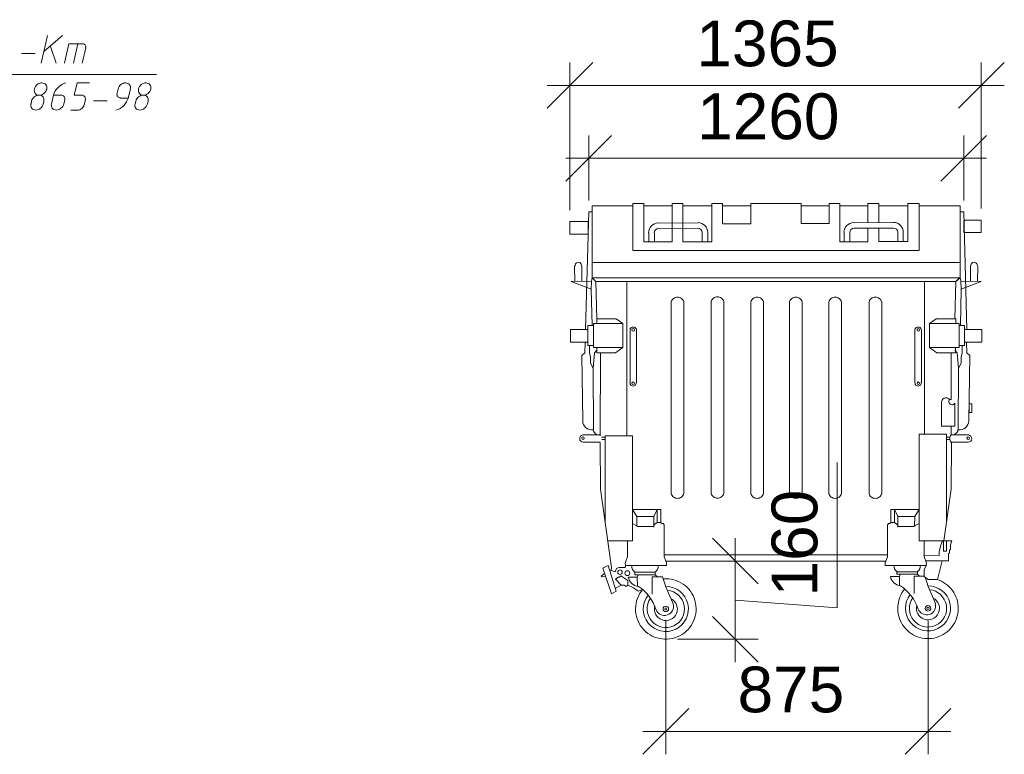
# Model space of a CAD drawing. Header units: millimetres. Extents: x 1527433 to 14789979, y -245576 to 11310.
# Tile 124 of 135: x 2005076 to 2015849, y -50206 to -42167. Entities that reach past the tile are written whole.
import ezdxf

# ---------------------------------------------------------------- set-up
doc = ezdxf.new("R2010")
doc.units = ezdxf.units.MM
doc.styles.get("Standard").update_dxf_attribs({"font": 'isocpeur.ttf', "height": 250})

msp = doc.modelspace()

# ---------------------------------------------------------------- linework, layer by layer
at = {"color": 7, "lineweight": 0}
for points in [[(2005310.15, -42641.129), (2005380, -42340.562)], [(2005337.667, -42520.479), (2005545.1, -42340.562)], [(2005765.233, -42431.579), (2005614.95, -42431.579), (2005566.267, -42641.129)], [(2005712.317, -42431.579), (2005663.633, -42641.129)], [(2005797.749, -42474.773), (2005798.945, -42465.877), (2005798.322, -42457.6), (2005796.014, -42450.118), (2005792.16, -42443.607), (2005786.893, -42438.244), (2005780.349, -42434.206), (2005772.666, -42431.67), (2005763.978, -42430.813)], [(2005094.25, -42535.295), (2005244.533, -42535.295)], [(2005411.75, -42461.212), (2005475.25, -42641.129)], [(2005761, -42641.129), (2005799.1, -42476.029)], [(2011346.883, -42636.895), (2010847.35, -43136.429)], [(2011097.117, -44249.795), (2011097.117, -42636.895)], [(2015347.383, -43136.429), (2015849.033, -42636.895)], [(2015597.15, -44234.979), (2015597.15, -42636.895)], [(2006571.683, -42766.012), (2003561.783, -42766.012), (2002848.467, -43746.029)], [(2005372.146, -42926.174), (2005373.836, -42912.606), (2005372.763, -42899.955), (2005369.136, -42888.493), (2005363.165, -42878.491), (2005355.059, -42870.222), (2005345.028, -42863.958), (2005333.282, -42859.971), (2005320.029, -42858.533), (2005306.16, -42859.829), (2005292.646, -42863.683), (2005279.817, -42869.826), (2005268.006, -42877.99), (2005257.545, -42887.906), (2005248.764, -42899.303), (2005241.995, -42911.913), (2005237.571, -42925.466)], [(2005582.268, -42856.972), (2005558.339, -42865.122), (2005535.65, -42876.489), (2005514.553, -42890.726), (2005495.4, -42907.484), (2005478.54, -42926.415), (2005464.326, -42947.172), (2005453.109, -42969.406), (2005445.24, -42992.77)], [(2005754.65, -42992.495), (2005672.1, -42992.495), (2005703.85, -42859.145), (2005839.317, -42859.145)], [(2006286.546, -42926.174), (2006288.236, -42912.606), (2006287.163, -42899.955), (2006283.536, -42888.493), (2006277.565, -42878.491), (2006269.459, -42870.222), (2006259.428, -42863.958), (2006247.682, -42859.971), (2006234.429, -42858.533), (2006220.56, -42859.829), (2006207.046, -42863.683), (2006194.217, -42869.826), (2006182.406, -42877.99), (2006171.945, -42887.906), (2006163.164, -42899.303), (2006156.395, -42911.913), (2006151.971, -42925.466)], [(2006510.912, -42926.174), (2006512.603, -42912.606), (2006511.53, -42899.955), (2006507.903, -42888.493), (2006501.932, -42878.491), (2006493.826, -42870.222), (2006483.795, -42863.958), (2006472.048, -42859.971), (2006458.796, -42858.533), (2006444.927, -42859.829), (2006431.412, -42863.683), (2006418.584, -42869.826), (2006406.773, -42877.99), (2006396.311, -42887.906), (2006387.531, -42899.303), (2006380.762, -42911.913), (2006376.338, -42925.466)], [(2005237.571, -42925.466), (2005235.881, -42939.034), (2005236.954, -42951.685), (2005240.58, -42963.148), (2005246.551, -42973.149), (2005254.657, -42981.418), (2005264.688, -42987.682), (2005276.435, -42991.669), (2005289.687, -42993.108), (2005303.556, -42991.812), (2005317.071, -42987.958), (2005329.899, -42981.814), (2005341.71, -42973.65), (2005352.172, -42963.735), (2005360.953, -42952.338), (2005367.721, -42939.728), (2005372.146, -42926.174)], [(2006141.29, -42969.498), (2006140.069, -42980.108), (2006141.001, -42990.02), (2006143.919, -42999.021), (2006148.657, -43006.895), (2006155.05, -43013.429), (2006162.933, -43018.407), (2006172.139, -43021.615), (2006182.502, -43022.839)], [(2006152.583, -42926.879), (2006142, -42971.329)], [(2006264.767, -43024.245), (2006288.05, -42926.879)], [(2006376.338, -42925.466), (2006374.647, -42939.034), (2006375.72, -42951.685), (2006379.347, -42963.148), (2006385.318, -42973.149), (2006393.424, -42981.418), (2006403.455, -42987.682), (2006415.202, -42991.669), (2006428.454, -42993.108), (2006442.323, -42991.812), (2006455.838, -42987.958), (2006468.666, -42981.814), (2006480.477, -42973.65), (2006490.939, -42963.735), (2006499.719, -42952.338), (2006506.488, -42939.728), (2006510.912, -42926.174)], [(2010847.35, -42886.662), (2015849.033, -42886.662)], [(2005199.471, -43088.45), (2005197.781, -43102.017), (2005198.854, -43114.669), (2005202.48, -43126.131), (2005208.452, -43136.133), (2005216.557, -43144.401), (2005226.588, -43150.665), (2005238.335, -43154.653), (2005251.587, -43156.091), (2005265.456, -43154.795), (2005278.971, -43150.941), (2005291.799, -43144.797), (2005303.61, -43136.633), (2005314.072, -43126.718), (2005322.853, -43115.321), (2005329.621, -43102.711), (2005334.046, -43089.158)], [(2005206.433, -43060.229), (2005200.083, -43089.862)], [(2005340.396, -43059.524), (2005342.086, -43045.956), (2005341.013, -43033.305), (2005337.386, -43021.843), (2005331.415, -43011.841), (2005323.309, -43003.572), (2005313.278, -42997.308), (2005301.532, -42993.321), (2005288.279, -42991.883), (2005274.41, -42993.179), (2005260.896, -42997.033), (2005248.067, -43003.176), (2005236.256, -43011.34), (2005225.795, -43021.256), (2005217.014, -43032.653), (2005210.245, -43045.263), (2005205.821, -43058.816)], [(2005335.55, -43089.862), (2005341.9, -43060.229)], [(2005423.838, -43088.45), (2005422.147, -43102.017), (2005423.22, -43114.669), (2005426.847, -43126.131), (2005432.818, -43136.133), (2005440.924, -43144.401), (2005450.955, -43150.665), (2005462.702, -43154.653), (2005475.954, -43156.091), (2005489.823, -43154.795), (2005503.338, -43150.941), (2005516.166, -43144.797), (2005527.977, -43136.633), (2005538.439, -43126.718), (2005547.219, -43115.321), (2005553.988, -43102.711), (2005558.412, -43089.158)], [(2005447.733, -42992.495), (2005424.45, -43089.862)], [(2005530.283, -42992.495), (2005447.733, -42992.495)], [(2005569.093, -43045.126), (2005570.314, -43034.516), (2005569.383, -43024.604), (2005566.465, -43015.603), (2005561.726, -43007.729), (2005555.333, -43001.195), (2005547.451, -42996.217), (2005538.245, -42993.009), (2005527.881, -42991.785)], [(2005559.917, -43089.862), (2005570.5, -43045.412)], [(2005793.46, -43045.126), (2005794.681, -43034.516), (2005793.749, -43024.604), (2005790.831, -43015.603), (2005786.093, -43007.729), (2005779.7, -43001.195), (2005771.817, -42996.217), (2005762.611, -42993.009), (2005752.248, -42991.785)], [(2005782.167, -43098.329), (2005794.867, -43045.412)], [(2005883.767, -43053.879), (2006034.05, -43053.879)], [(2006128.115, -43157.652), (2006152.044, -43149.502), (2006174.733, -43138.135), (2006195.83, -43123.898), (2006214.984, -43107.14), (2006231.843, -43088.208), (2006246.057, -43067.452), (2006257.274, -43045.217), (2006265.143, -43021.854)], [(2006182.217, -43024.245), (2006264.767, -43024.245)], [(2006338.238, -43088.45), (2006336.547, -43102.017), (2006337.62, -43114.669), (2006341.247, -43126.131), (2006347.218, -43136.133), (2006355.324, -43144.401), (2006365.355, -43150.665), (2006377.102, -43154.653), (2006390.354, -43156.091), (2006404.223, -43154.795), (2006417.738, -43150.941), (2006430.566, -43144.797), (2006442.377, -43136.633), (2006452.839, -43126.718), (2006461.619, -43115.321), (2006468.388, -43102.711), (2006472.812, -43089.158)], [(2006347.317, -43060.229), (2006338.85, -43089.862)], [(2006481.279, -43059.524), (2006482.97, -43045.956), (2006481.897, -43033.305), (2006478.27, -43021.843), (2006472.298, -43011.841), (2006464.193, -43003.572), (2006454.162, -42997.308), (2006442.415, -42993.321), (2006429.163, -42991.883), (2006415.294, -42993.179), (2006401.779, -42997.033), (2006388.951, -43003.176), (2006377.14, -43011.34), (2006366.678, -43021.256), (2006357.897, -43032.653), (2006351.129, -43045.263), (2006346.704, -43058.816)], [(2006474.317, -43089.862), (2006480.667, -43060.229)], [(2005634, -43157.595), (2005710.2, -43157.595)], [(2005708.578, -43157.198), (2005720.925, -43156.094), (2005732.947, -43152.708), (2005744.35, -43147.278), (2005754.838, -43140.044), (2005764.119, -43131.244), (2005771.897, -43121.116), (2005777.879, -43109.9), (2005781.77, -43097.834)], [(2011552.2, -43432.762), (2011052.667, -43932.295)], [(2011302.433, -44143.962), (2011302.433, -43432.762)], [(2015154.767, -43932.295), (2015654.3, -43432.762)], [(2015404.533, -44143.962), (2015404.533, -43432.762)], [(2011052.667, -43682.529), (2015654.3, -43682.529)], [(2011340.533, -44268.845), (2011302.433, -44268.845), (2011266.45, -45555.779)], [(2014917.7, -44203.229), (2015366.433, -44203.229), (2015366.433, -44823.412), (2011340.533, -44823.412), (2011340.533, -44203.229), (2011782.917, -44203.229)], [(2011782.917, -44203.229), (2011782.917, -44694.295), (2014917.7, -44694.295), (2014917.7, -44177.829), (2014792.817, -44177.829), (2014792.817, -44592.695), (2014477.433, -44592.695), (2014477.433, -44448.762)], [(2014356.783, -44448.762), (2014356.783, -44596.929), (2014047.75, -44596.929), (2014047.75, -44179.945), (2013931.333, -44179.945), (2013931.333, -44397.962), (2013626.533, -44397.962), (2013626.533, -44177.829), (2013076.2, -44177.829), (2013076.2, -44402.195), (2012765.05, -44402.195), (2012765.05, -44177.829), (2012648.633, -44177.829), (2012648.633, -44596.929), (2012333.25, -44596.929), (2012333.25, -44177.829), (2012214.717, -44177.829), (2012214.717, -44599.045), (2011903.567, -44599.045), (2011903.567, -44177.829), (2011782.917, -44177.829), (2011782.917, -44203.229)], [(2011903.567, -44203.229), (2012214.717, -44203.229)], [(2012333.25, -44203.229), (2012648.633, -44203.229)], [(2012765.05, -44203.229), (2013076.2, -44203.229)], [(2013626.533, -44203.229), (2013931.333, -44203.229)], [(2014047.75, -44203.229), (2014356.783, -44203.229)], [(2014477.433, -44387.379), (2014477.433, -44177.829), (2014356.783, -44177.829), (2014356.783, -44389.495)], [(2014477.433, -44203.229), (2014792.817, -44203.229)], [(2015366.433, -44268.845), (2015404.533, -44268.845), (2015440.517, -45555.779)], [(2012062.649, -44391.649), (2012041.405, -44394.288), (2012021.64, -44400.795), (2012003.754, -44410.769), (2011988.146, -44423.806), (2011975.217, -44439.503), (2011965.366, -44457.459), (2011958.995, -44477.269), (2011956.503, -44498.53)], [(2012064.25, -44453.011), (2012046.333, -44457.007), (2012031.7, -44467.061), (2012021.748, -44481.763), (2012017.875, -44499.707)], [(2012500.467, -44389.495), (2012064.433, -44393.729)], [(2012498.35, -44448.762), (2012066.55, -44452.995)], [(2012542.791, -44495.474), (2012538.919, -44477.53), (2012528.967, -44462.827), (2012514.333, -44452.774), (2012496.417, -44448.778)], [(2012604.164, -44494.297), (2012601.671, -44473.035), (2012595.3, -44453.225), (2012585.45, -44435.27), (2012572.521, -44419.573), (2012556.913, -44406.536), (2012539.026, -44396.562), (2012519.261, -44390.054), (2012498.017, -44387.416)], [(2014200.483, -44387.416), (2014179.239, -44390.054), (2014159.474, -44396.562), (2014141.587, -44406.536), (2014125.979, -44419.573), (2014113.05, -44435.27), (2014103.2, -44453.225), (2014096.829, -44473.035), (2014094.336, -44494.297)], [(2014204.2, -44448.778), (2014186.283, -44452.774), (2014171.65, -44462.827), (2014161.698, -44477.53), (2014157.825, -44495.474)], [(2014202.267, -44389.495), (2014638.3, -44387.379)], [(2014204.383, -44448.762), (2014636.183, -44446.645)], [(2014682.742, -44493.357), (2014678.869, -44475.413), (2014668.917, -44460.711), (2014654.284, -44450.658), (2014636.367, -44446.662)], [(2014744.113, -44492.18), (2014741.621, -44470.919), (2014735.25, -44451.109), (2014725.4, -44433.154), (2014712.471, -44417.456), (2014696.863, -44404.419), (2014678.977, -44394.445), (2014659.211, -44387.938), (2014637.967, -44385.299)], [(2012019.983, -44499.562), (2012019.983, -44599.045), (2011958.6, -44599.045), (2011958.6, -44499.562)], [(2012544.917, -44495.329), (2012544.917, -44596.929), (2012606.3, -44596.929), (2012606.3, -44495.329)], [(2014157.817, -44495.329), (2014157.817, -44596.929), (2014096.433, -44596.929), (2014096.433, -44495.329)], [(2014682.75, -44493.212), (2014682.75, -44592.695), (2014744.133, -44592.695), (2014744.133, -44493.212)], [(2011226.233, -45028.729), (2011226.233, -44863.629), (2011219.883, -44842.462), (2011205.067, -44825.529), (2011188.133, -44821.295), (2011169.083, -44827.645), (2011158.5, -44838.229), (2011152.15, -44855.162), (2011147.917, -44863.629), (2011150.033, -45030.845)], [(2015480.733, -45028.729), (2015480.733, -44863.629), (2015487.083, -44842.462), (2015501.9, -44825.529), (2015518.833, -44821.295), (2015537.883, -44827.645), (2015548.467, -44838.229), (2015554.817, -44855.162), (2015559.05, -44863.629), (2015556.933, -45030.845)], [(2011332.067, -45028.729), (2011109.817, -45030.845), (2011329.95, -45115.512)], [(2011340.533, -44990.629), (2011332.067, -45028.729), (2011329.95, -45115.512), (2011338.417, -45513.445)], [(2011340.533, -44990.629), (2011380.75, -45032.962), (2011389.217, -45441.479)], [(2011380.75, -45032.962), (2015317.75, -45032.962), (2015366.433, -44990.629)], [(2015357.967, -44990.629), (2015317.75, -45032.962), (2015307.167, -45441.479)], [(2015366.433, -44990.629), (2015374.9, -45028.729), (2015377.017, -45115.512), (2015368.55, -45513.445)], [(2015374.9, -45028.729), (2015597.15, -45030.845), (2015377.017, -45115.512)], [(2011717.3, -45032.962), (2011717.3, -46722.062)], [(2014974.85, -45032.962), (2014974.85, -46703.012)], [(2012341.427, -45254.888), (2012337.42, -45243.723), (2012331.74, -45233.585), (2012324.574, -45224.617), (2012316.106, -45216.96), (2012306.523, -45210.757), (2012296.008, -45206.151), (2012284.747, -45203.283), (2012272.925, -45202.295), (2012261.103, -45203.283), (2012249.842, -45206.151), (2012239.327, -45210.757), (2012229.743, -45216.96), (2012221.276, -45224.617), (2012214.11, -45233.585), (2012208.43, -45243.723), (2012204.423, -45254.888)], [(2012779.577, -45250.655), (2012775.569, -45239.49), (2012769.89, -45229.352), (2012762.724, -45220.383), (2012754.257, -45212.727), (2012744.673, -45206.524), (2012734.158, -45201.918), (2012722.897, -45199.05), (2012711.075, -45198.062), (2012699.253, -45199.05), (2012687.992, -45201.918), (2012677.477, -45206.524), (2012667.893, -45212.727), (2012659.426, -45220.383), (2012652.26, -45229.352), (2012646.58, -45239.49), (2012642.573, -45250.655)], [(2013213.494, -45254.888), (2013209.486, -45243.723), (2013203.807, -45233.585), (2013196.641, -45224.617), (2013188.173, -45216.96), (2013178.589, -45210.757), (2013168.074, -45206.151), (2013156.813, -45203.283), (2013144.992, -45202.295), (2013133.17, -45203.283), (2013121.909, -45206.151), (2013111.394, -45210.757), (2013101.81, -45216.96), (2013093.343, -45224.617), (2013086.177, -45233.585), (2013080.497, -45243.723), (2013076.49, -45254.888)], [(2013636.827, -45254.888), (2013632.819, -45243.723), (2013627.14, -45233.585), (2013619.974, -45224.617), (2013611.507, -45216.96), (2013601.923, -45210.757), (2013591.408, -45206.151), (2013580.147, -45203.283), (2013568.325, -45202.295), (2013556.503, -45203.283), (2013545.242, -45206.151), (2013534.727, -45210.757), (2013525.143, -45216.96), (2013516.676, -45224.617), (2013509.51, -45233.585), (2013503.83, -45243.723), (2013499.823, -45254.888)], [(2014066.51, -45254.888), (2014062.503, -45243.723), (2014056.823, -45233.585), (2014049.657, -45224.617), (2014041.19, -45216.96), (2014031.606, -45210.757), (2014021.091, -45206.151), (2014009.83, -45203.283), (2013998.008, -45202.295), (2013986.187, -45203.283), (2013974.926, -45206.151), (2013964.411, -45210.757), (2013954.827, -45216.96), (2013946.359, -45224.617), (2013939.193, -45233.585), (2013933.514, -45243.723), (2013929.506, -45254.888)], [(2014506.777, -45254.888), (2014502.77, -45243.723), (2014497.09, -45233.585), (2014489.924, -45224.617), (2014481.457, -45216.96), (2014471.873, -45210.757), (2014461.358, -45206.151), (2014450.097, -45203.283), (2014438.275, -45202.295), (2014426.453, -45203.283), (2014415.192, -45206.151), (2014404.677, -45210.757), (2014395.093, -45216.96), (2014386.626, -45224.617), (2014379.46, -45233.585), (2014373.78, -45243.723), (2014369.773, -45254.888)], [(2012204.133, -47354.945), (2012204.133, -45255.212)], [(2012343.833, -45255.212), (2012343.833, -47354.945)], [(2012642.283, -47350.712), (2012642.283, -45253.095)], [(2012781.983, -45253.095), (2012781.983, -47350.712)], [(2013076.2, -47354.945), (2013076.2, -45255.212)], [(2013215.9, -45255.212), (2013215.9, -47354.945)], [(2013499.533, -47354.945), (2013499.533, -45255.212)], [(2013637.117, -45255.212), (2013637.117, -47354.945)], [(2013929.217, -47354.945), (2013929.217, -45255.212)], [(2014068.917, -45255.212), (2014068.917, -47354.945)], [(2014369.483, -47354.945), (2014369.483, -45255.212)], [(2014509.183, -45255.212), (2014509.183, -47354.945)], [(2011389.217, -45490.162), (2011389.217, -45441.479), (2011603, -45441.479), (2011674.967, -45490.162), (2011674.967, -45754.745), (2011594.533, -45811.895), (2011391.333, -45811.895), (2011391.333, -45754.745)], [(2015317.75, -45490.162), (2015317.75, -45441.479), (2015103.967, -45441.479), (2015032, -45490.162), (2015032, -45754.745), (2015112.433, -45811.895), (2015315.633, -45811.895), (2015315.633, -45754.745)], [(2011823.087, -45554.948), (2011817.615, -45544.893), (2011809.54, -45537.138), (2011799.519, -45532.146), (2011788.208, -45530.379), (2011776.898, -45532.146), (2011766.877, -45537.138), (2011758.802, -45544.893), (2011753.33, -45554.948)], [(2011755.4, -45555.779), (2011755.4, -46139.979)], [(2011825.25, -46139.979), (2011825.25, -45555.779)], [(2014871.133, -46139.979), (2014871.133, -45555.779)], [(2014940.937, -45554.948), (2014935.465, -45544.893), (2014927.39, -45537.138), (2014917.369, -45532.146), (2014906.058, -45530.379), (2014894.748, -45532.146), (2014884.727, -45537.138), (2014876.652, -45544.893), (2014871.18, -45554.948)], [(2014943.1, -45555.779), (2014943.1, -46139.979)], [(2011262.217, -45695.479), (2011260.1, -45811.895), (2011228.35, -45843.645), (2011236.817, -46554.845)], [(2011308.783, -45731.462), (2011308.783, -45811.895), (2011321.483, -45858.462), (2011321.483, -45926.195), (2011351.117, -45981.229), (2011353.233, -46656.445)], [(2011391.333, -45782.262), (2011365.933, -45814.012), (2011351.117, -45981.229)], [(2015307.167, -45782.262), (2015332.567, -45814.012), (2015347.383, -45981.229)], [(2015389.717, -45731.462), (2015389.717, -45811.895), (2015377.017, -45858.462), (2015377.017, -45926.195), (2015347.383, -45981.229), (2015345.267, -46656.445)], [(2015436.283, -45695.479), (2015438.4, -45811.895), (2015470.15, -45843.645), (2015461.683, -46554.845)], [(2011431.55, -45811.895), (2011427.317, -46719.945)], [(2015266.95, -45811.895), (2015269.067, -46324.129)], [(2011753.348, -46138.919), (2011754.076, -46148.442), (2011757.281, -46157.262), (2011762.716, -46164.911), (2011770.138, -46170.923), (2011778.91, -46174.702), (2011788.208, -46175.962), (2011797.507, -46174.702), (2011806.279, -46170.923), (2011813.701, -46164.911), (2011819.136, -46157.262), (2011822.34, -46148.442), (2011823.069, -46138.919)], [(2014871.198, -46138.919), (2014871.926, -46148.442), (2014875.131, -46157.262), (2014880.566, -46164.911), (2014887.988, -46170.923), (2014896.759, -46174.702), (2014906.058, -46175.962), (2014915.357, -46174.702), (2014924.129, -46170.923), (2014931.551, -46164.911), (2014936.986, -46157.262), (2014940.19, -46148.442), (2014940.919, -46138.919)], [(2015250.962, -46321.636), (2015237.934, -46311.476), (2015222.752, -46306.009), (2015206.625, -46305.465), (2015190.76, -46310.077), (2015177.148, -46319.439), (2015167.36, -46332.268), (2015161.982, -46347.483), (2015161.6, -46364)], [(2015309.283, -46364.345), (2015309.283, -46616.229), (2015163.233, -46616.229), (2015163.233, -46351.645)], [(2015250.505, -46323.001), (2015245.019, -46331.176), (2015242.065, -46340.376), (2015241.743, -46350.032), (2015244.151, -46359.578), (2015249.125, -46368.075), (2015256.123, -46374.736), (2015264.678, -46379.227), (2015274.321, -46381.212), (2015284.135, -46380.429), (2015293.178, -46377.026), (2015300.943, -46371.276), (2015306.925, -46363.457)], [(2015252.133, -46324.129), (2015269.067, -46324.129)], [(2011236.819, -46555.229), (2011239.045, -46576.958), (2011245.81, -46597.467), (2011256.797, -46616.059), (2011271.691, -46632.038), (2011289.683, -46644.424), (2011309.687, -46652.562), (2011330.967, -46656.243), (2011352.788, -46655.254)], [(2015269.067, -46616.229), (2015269.067, -46711.479)], [(2015343.596, -46655.254), (2015365.417, -46656.243), (2015386.697, -46652.562), (2015406.7, -46644.424), (2015424.692, -46632.038), (2015439.586, -46616.059), (2015450.573, -46597.467), (2015457.338, -46576.958), (2015459.564, -46555.229)], [(2011238.046, -46711.69), (2011223.711, -46716.06), (2011212.397, -46725.13), (2011205.145, -46737.687), (2011202.995, -46752.519), (2011206.559, -46767.076), (2011214.983, -46778.879), (2011227.116, -46786.82), (2011241.804, -46789.794)], [(2011427.317, -46711.479), (2011238.933, -46711.479)], [(2011351.961, -46655.383), (2011355.321, -46668.14), (2011360.937, -46679.662), (2011368.524, -46689.737), (2011377.799, -46698.153), (2011388.478, -46704.695), (2011400.277, -46709.152), (2011412.912, -46711.312), (2011426.099, -46710.96)], [(2011444.25, -46760.162), (2011482.35, -46760.162), (2011482.35, -46736.879), (2011442.133, -46736.879)], [(2011482.35, -47676.679), (2011482.35, -46722.062), (2011780.8, -46722.062), (2011780.8, -47871.412), (2011509.867, -47871.412)], [(2015216.15, -47676.679), (2015216.15, -46703.012), (2014917.7, -46703.012), (2014917.7, -47871.412), (2015188.633, -47869.295)], [(2015254.25, -46760.162), (2015216.15, -46760.162), (2015216.15, -46736.879), (2015256.367, -46736.879)], [(2015268.644, -46711.782), (2015261.556, -46720.167), (2015256.355, -46729.711), (2015253.171, -46740.103), (2015252.135, -46751.033), (2015253.331, -46761.946), (2015256.667, -46772.291), (2015262.008, -46781.758), (2015269.218, -46790.037)], [(2015268.168, -46710.96), (2015281.355, -46711.312), (2015293.99, -46709.152), (2015305.789, -46704.695), (2015316.468, -46698.153), (2015325.743, -46689.737), (2015333.33, -46679.662), (2015338.945, -46668.14), (2015342.306, -46655.383)], [(2015269.067, -46711.479), (2015459.567, -46711.479)], [(2015454.579, -46789.794), (2015469.268, -46786.82), (2015481.4, -46778.879), (2015489.825, -46767.076), (2015493.388, -46752.519), (2015491.239, -46737.687), (2015483.987, -46725.13), (2015472.673, -46716.06), (2015458.337, -46711.69)], [(2011241.05, -46789.795), (2011427.317, -46789.795)], [(2011427.317, -46794.029), (2011429.433, -47304.145), (2011552.2, -48161.395), (2011547.967, -48193.145), (2011590.3, -48210.079), (2011605.117, -48174.095), (2011630.517, -48161.395), (2011670.733, -48161.395), (2011698.25, -48161.395), (2011704.6, -48150.812), (2011704.6, -48138.112), (2012153.333, -48138.112), (2012153.333, -48110.595), (2012125.817, -48044.979), (2012125.817, -47693.612), (2012117.35, -47678.795), (2012102.533, -47678.795), (2012087.717, -47670.329), (2012049.617, -47670.329), (2012024.217, -47689.379), (2012011.517, -47714.779), (2011840.067, -47714.779), (2011821.017, -47702.079), (2011780.8, -47680.912), (2011780.8, -47526.395), (2012089.833, -47526.395), (2012089.833, -47670.329), (2012049.617, -47670.329), (2012049.617, -47526.395), (2012013.633, -47604.712), (2011829.483, -47604.712), (2011780.8, -47526.395)], [(2015271.183, -46789.795), (2015269.067, -47304.145), (2015188.633, -47869.295)], [(2015455.333, -46789.795), (2015269.067, -46789.795)], [(2012904.75, -48519.112), (2014020.233, -48601.662), (2014020.233, -47012.045)], [(2012204.365, -47352.935), (2012208.35, -47364.141), (2012214.017, -47374.318), (2012221.181, -47383.323), (2012229.655, -47391.012), (2012239.252, -47397.243), (2012249.787, -47401.871), (2012261.074, -47404.753), (2012272.925, -47405.745), (2012284.776, -47404.753), (2012296.063, -47401.871), (2012306.598, -47397.243), (2012316.195, -47391.012), (2012324.669, -47383.323), (2012331.833, -47374.318), (2012337.5, -47364.141), (2012341.485, -47352.935)], [(2012642.515, -47350.819), (2012646.5, -47362.024), (2012652.167, -47372.201), (2012659.331, -47381.206), (2012667.805, -47388.896), (2012677.402, -47395.126), (2012687.937, -47399.754), (2012699.224, -47402.636), (2012711.075, -47403.629), (2012722.926, -47402.636), (2012734.213, -47399.754), (2012744.748, -47395.126), (2012754.345, -47388.896), (2012762.819, -47381.206), (2012769.983, -47372.201), (2012775.65, -47362.024), (2012779.635, -47350.819)], [(2013076.432, -47352.935), (2013080.417, -47364.141), (2013086.084, -47374.318), (2013093.247, -47383.323), (2013101.721, -47391.012), (2013111.319, -47397.243), (2013121.854, -47401.871), (2013133.14, -47404.753), (2013144.992, -47405.745), (2013156.843, -47404.753), (2013168.129, -47401.871), (2013178.665, -47397.243), (2013188.262, -47391.012), (2013196.736, -47383.323), (2013203.9, -47374.318), (2013209.567, -47364.141), (2013213.551, -47352.935)], [(2013499.765, -47352.935), (2013503.75, -47364.141), (2013509.417, -47374.318), (2013516.581, -47383.323), (2013525.055, -47391.012), (2013534.652, -47397.243), (2013545.187, -47401.871), (2013556.474, -47404.753), (2013568.325, -47405.745), (2013580.176, -47404.753), (2013591.463, -47401.871), (2013601.998, -47397.243), (2013611.595, -47391.012), (2013620.069, -47383.323), (2013627.233, -47374.318), (2013632.9, -47364.141), (2013636.885, -47352.935)], [(2013929.449, -47352.935), (2013933.433, -47364.141), (2013939.1, -47374.318), (2013946.264, -47383.323), (2013954.738, -47391.012), (2013964.335, -47397.243), (2013974.871, -47401.871), (2013986.157, -47404.753), (2013998.008, -47405.745), (2014009.86, -47404.753), (2014021.146, -47401.871), (2014031.681, -47397.243), (2014041.279, -47391.012), (2014049.753, -47383.323), (2014056.916, -47374.318), (2014062.583, -47364.141), (2014066.568, -47352.935)], [(2014369.715, -47352.935), (2014373.7, -47364.141), (2014379.367, -47374.318), (2014386.531, -47383.323), (2014395.005, -47391.012), (2014404.602, -47397.243), (2014415.137, -47401.871), (2014426.424, -47404.753), (2014438.275, -47405.745), (2014450.126, -47404.753), (2014461.413, -47401.871), (2014471.948, -47397.243), (2014481.545, -47391.012), (2014490.019, -47383.323), (2014497.183, -47374.318), (2014502.85, -47364.141), (2014506.835, -47352.935)], [(2011829.483, -47604.712), (2011829.483, -47708.429)], [(2012013.633, -47604.712), (2012013.633, -47721.129)], [(2014993.9, -48138.112), (2014545.167, -48138.112), (2014545.167, -48110.595), (2014572.683, -48044.979), (2014572.683, -47693.612), (2014581.15, -47678.795), (2014595.967, -47678.795), (2014610.783, -47670.329), (2014648.883, -47670.329), (2014674.283, -47689.379), (2014686.983, -47714.779), (2014858.433, -47714.779), (2014875.367, -47702.079), (2014917.7, -47680.912), (2014917.7, -47526.395), (2014608.667, -47526.395), (2014608.667, -47670.329), (2014648.883, -47670.329), (2014648.883, -47526.395), (2014684.867, -47604.712), (2014869.017, -47604.712), (2014917.7, -47526.395)], [(2014684.867, -47604.712), (2014684.867, -47721.129)], [(2014869.017, -47604.712), (2014866.9, -47708.429)], [(2011780.8, -47680.912), (2011780.8, -47871.412), (2011509.867, -47869.295)], [(2014917.7, -47680.912), (2014917.7, -47871.412), (2015188.633, -47869.295)], [(2011727.883, -47871.412), (2011725.767, -48042.862), (2011700.367, -48114.829), (2011704.6, -48138.112)], [(2013154.517, -48341.312), (2012654.983, -47841.779)], [(2012904.75, -49196.445), (2012904.75, -47841.779)], [(2015171.7, -47869.295), (2015154.767, -47915.862), (2015137.833, -47987.829), (2015137.833, -48032.279), (2014970.617, -48025.929)], [(2014970.617, -47871.412), (2014970.617, -48042.862), (2014998.133, -48114.829), (2014993.9, -48138.112)], [(2014987.55, -48087.312), (2015237.317, -48087.312), (2015237.317, -48013.229), (2015247.9, -48002.645), (2015247.9, -47973.012), (2015260.6, -47962.429), (2015260.6, -47913.745), (2015273.3, -47869.295), (2015188.633, -47869.295)], [(2012125.817, -48044.979), (2012125.817, -48023.812), (2014572.683, -48021.695)], [(2011774.96, -48143.251), (2011775.393, -48163.581), (2011781.261, -48182.665), (2011792.074, -48199.448), (2011807.342, -48212.879)], [(2012029.425, -48212.879), (2012044.693, -48199.449), (2012055.506, -48182.665), (2012061.374, -48163.581), (2012061.806, -48143.251)], [(2014553.633, -48091.545), (2012146.983, -48091.545)], [(2012271.867, -48091.545), (2013154.517, -48091.545)], [(2014643.044, -48136.901), (2014643.476, -48157.231), (2014649.344, -48176.315), (2014660.157, -48193.098), (2014675.425, -48206.529)], [(2014897.508, -48206.529), (2014912.776, -48193.098), (2014923.589, -48176.315), (2014929.457, -48157.231), (2014929.89, -48136.901)], [(2015169.583, -48087.312), (2015118.783, -48292.629), (2015015.067, -48292.629), (2014972.733, -48258.762), (2014972.733, -48186.795), (2014993.9, -48138.112)], [(2011476, -48229.129), (2011440.017, -48256.645), (2011448.483, -48262.995), (2011484.467, -48256.645)], [(2011547.967, -48193.145), (2011528.917, -48186.795)], [(2011806.2, -48214.312), (2011806.2, -48241.829), (2012030.567, -48241.829), (2012030.567, -48214.312), (2011806.2, -48214.312), (2012030.567, -48214.312)], [(2011842.183, -48241.829), (2011833.717, -48267.229)], [(2012030.567, -48241.829), (2012053.85, -48262.995), (2011994.583, -48262.995), (2011994.583, -48453.495)], [(2014602.554, -48260.775), (2014608.157, -48280.613), (2014616.723, -48298.918), (2014627.966, -48315.428), (2014641.596, -48329.882), (2014657.324, -48342.019), (2014674.863, -48351.577), (2014693.924, -48358.296), (2014714.218, -48361.913)], [(2014604.433, -48260.879), (2014701.8, -48260.879), (2014703.917, -48360.362)], [(2014674.283, -48207.962), (2014674.283, -48235.479), (2014898.65, -48235.479), (2014898.65, -48207.962), (2014674.283, -48207.962), (2014898.65, -48207.962)], [(2014710.267, -48235.479), (2014701.8, -48260.879)], [(2014921.933, -48256.645), (2014862.667, -48256.645), (2014862.667, -48447.145)], [(2014898.65, -48235.479), (2014921.933, -48256.645), (2014972.733, -48256.645)], [(2011592.417, -48392.112), (2011655.917, -48356.129)], [(2011730, -48356.129), (2011793.5, -48383.645), (2011842.183, -48419.629), (2011892.983, -48402.695)], [(2011734.471, -48267.125), (2011740.073, -48286.963), (2011748.64, -48305.268), (2011759.883, -48321.778), (2011773.512, -48336.232), (2011789.241, -48348.369), (2011806.78, -48357.927), (2011825.841, -48364.646), (2011846.135, -48368.263)], [(2011736.35, -48267.229), (2011833.717, -48267.229), (2011835.833, -48366.712)], [(2011892.375, -48402.243), (2011874.489, -48425.52), (2011858.935, -48449.927), (2011845.714, -48475.307), (2011834.83, -48501.502), (2011826.284, -48528.355), (2011820.078, -48555.709), (2011816.213, -48583.407), (2011814.692, -48611.292), (2011815.518, -48639.205), (2011818.69, -48666.991), (2011824.213, -48694.491), (2011832.087, -48721.549), (2011842.315, -48748.008), (2011854.899, -48773.709), (2011869.84, -48798.496), (2011887.141, -48822.212), (2011906.456, -48844.318), (2011927.336, -48864.359), (2011949.628, -48882.302), (2011973.179, -48898.115), (2011997.833, -48911.764), (2012023.438, -48923.217), (2012049.839, -48932.441), (2012076.883, -48939.404), (2012104.416, -48944.072), (2012132.284, -48946.413), (2012160.333, -48946.393), (2012188.41, -48943.981), (2012216.361, -48939.144), (2012244.032, -48931.848), (2012271.269, -48922.061), (2012297.918, -48909.75), (2012323.384, -48895.148), (2012347.133, -48878.606), (2012369.102, -48860.268), (2012389.228, -48840.278), (2012407.449, -48818.782), (2012423.704, -48795.922), (2012437.929, -48771.844), (2012450.063, -48746.692), (2012460.043, -48720.61), (2012467.806, -48693.743), (2012473.291, -48666.235), (2012476.435, -48638.231), (2012477.176, -48609.874), (2012475.452, -48581.31), (2012471.2, -48552.682), (2012464.357, -48524.135), (2012455.036, -48496.298), (2012443.475, -48469.766), (2012429.804, -48444.626), (2012414.152, -48420.969), (2012396.649, -48398.883), (2012377.423, -48378.459), (2012356.605, -48359.786), (2012334.322, -48342.953), (2012310.706, -48328.049), (2012285.884, -48315.165), (2012259.988, -48304.389), (2012233.144, -48295.811), (2012205.484, -48289.52), (2012177.137, -48285.606), (2012148.231, -48284.159), (2012118.896, -48285.266)], [(2012037.67, -48622.499), (2012023.302, -48584.249), (2012005.908, -48547.509), (2011985.612, -48512.444), (2011962.542, -48479.221), (2011936.821, -48448.003), (2011908.576, -48418.958), (2011877.931, -48392.25), (2011845.012, -48368.046)], [(2011952.006, -48463.095), (2011928.758, -48498.563), (2011912.235, -48536.625), (2011902.43, -48576.401), (2011899.338, -48617.013), (2011902.954, -48657.582), (2011913.272, -48697.228), (2011930.286, -48735.073), (2011953.99, -48770.238), (2011983.342, -48800.848), (2012016.728, -48825.487), (2012053.292, -48843.962), (2012092.176, -48856.083), (2012132.522, -48861.657), (2012173.472, -48860.494), (2012214.169, -48852.401), (2012253.755, -48837.186), (2012290.168, -48815.448), (2012321.666, -48788.437), (2012347.871, -48756.948), (2012368.403, -48721.773), (2012382.884, -48683.704), (2012390.934, -48643.536), (2012392.174, -48602.061), (2012386.225, -48560.072), (2012373.206, -48519.711), (2012353.948, -48482.957), (2012329.137, -48450.358), (2012299.463, -48422.46), (2012265.612, -48399.811), (2012228.272, -48382.958), (2012188.132, -48372.448), (2012145.878, -48368.829)], [(2012053.85, -48262.995), (2012111, -48262.995), (2012146.983, -48375.179), (2012227.417, -48559.329)], [(2012130.178, -48284.536), (2012118.896, -48285.266)], [(2014760.458, -48395.893), (2014743.817, -48417.411), (2014729.16, -48439.936), (2014716.497, -48463.344), (2014705.835, -48487.506), (2014697.182, -48512.297), (2014690.544, -48537.591), (2014685.93, -48563.259), (2014683.348, -48589.177), (2014682.804, -48615.218), (2014684.307, -48641.255), (2014687.865, -48667.161), (2014693.484, -48692.811), (2014701.172, -48718.077), (2014710.938, -48742.834), (2014722.788, -48766.955), (2014736.73, -48790.312), (2014752.529, -48812.456), (2014769.867, -48832.989), (2014788.624, -48851.869), (2014808.682, -48869.05), (2014829.921, -48884.49), (2014852.222, -48898.144), (2014875.467, -48909.969), (2014899.537, -48919.922), (2014924.313, -48927.957), (2014949.676, -48934.032), (2014975.507, -48938.102), (2015001.687, -48940.124), (2015028.097, -48940.054), (2015054.619, -48937.849), (2015081.133, -48933.464), (2015107.52, -48926.856), (2015133.281, -48918.119), (2015157.945, -48907.444), (2015181.434, -48894.934), (2015203.672, -48880.688), (2015224.585, -48864.808), (2015244.094, -48847.396), (2015262.124, -48828.552), (2015278.599, -48808.378), (2015293.443, -48786.976), (2015306.578, -48764.445), (2015317.93, -48740.888), (2015327.421, -48716.405), (2015334.976, -48691.099), (2015340.518, -48665.069), (2015343.972, -48638.418), (2015345.26, -48611.246), (2015344.329, -48584.059), (2015341.226, -48557.365), (2015336.026, -48531.265), (2015328.804, -48505.861), (2015319.635, -48481.256), (2015308.594, -48457.552), (2015295.755, -48434.85), (2015281.194, -48413.255), (2015264.986, -48392.866), (2015247.204, -48373.787), (2015227.925, -48356.12), (2015207.224, -48339.967), (2015185.174, -48325.431), (2015161.851, -48312.613), (2015137.33, -48301.615), (2015111.686, -48292.54)], [(2014905.754, -48616.149), (2014891.385, -48577.899), (2014873.991, -48541.159), (2014853.696, -48506.094), (2014830.625, -48472.871), (2014804.904, -48441.653), (2014776.659, -48412.608), (2014746.014, -48385.9), (2014713.096, -48361.696)], [(2014820.089, -48456.745), (2014796.842, -48492.213), (2014780.318, -48530.275), (2014770.514, -48570.051), (2014767.422, -48610.663), (2014771.038, -48651.231), (2014781.356, -48690.878), (2014798.37, -48728.723), (2014822.074, -48763.888), (2014851.425, -48794.498), (2014884.812, -48819.137), (2014921.376, -48837.612), (2014960.259, -48849.733), (2015000.606, -48855.307), (2015041.556, -48854.144), (2015082.253, -48846.051), (2015121.838, -48830.837), (2015158.251, -48809.098), (2015189.75, -48782.087), (2015215.955, -48750.598), (2015236.487, -48715.422), (2015250.967, -48677.354), (2015259.017, -48637.186), (2015260.257, -48595.711), (2015254.308, -48553.722), (2015241.289, -48513.361), (2015222.031, -48476.607), (2015197.22, -48444.008), (2015167.546, -48416.11), (2015133.695, -48393.461), (2015096.355, -48376.608), (2015056.215, -48366.098), (2015013.961, -48362.479)], [(2014983.317, -48265.112), (2015015.067, -48368.829), (2015095.5, -48555.095)], [(2014998.262, -48278.186), (2014986.98, -48278.916)], [(2011978.409, -48498.544), (2011961.272, -48528.068), (2011949.491, -48559.365), (2011943.034, -48591.764), (2011941.873, -48624.597), (2011945.977, -48657.192), (2011955.315, -48688.882), (2011969.859, -48718.994), (2011989.577, -48746.861), (2012013.641, -48771.073), (2012040.807, -48790.574), (2012070.421, -48805.218), (2012101.826, -48814.861), (2012134.37, -48819.358), (2012167.397, -48818.565), (2012200.253, -48812.335), (2012232.282, -48800.526), (2012261.91, -48783.57), (2012287.794, -48762.396), (2012309.622, -48737.598), (2012327.086, -48709.772), (2012339.875, -48679.51), (2012347.681, -48647.409), (2012350.192, -48614.063), (2012347.1, -48580.066), (2012338.416, -48547.052), (2012324.685, -48516.56), (2012306.403, -48489.043), (2012284.062, -48464.956), (2012258.157, -48444.75), (2012229.182, -48428.881), (2012197.63, -48417.801), (2012163.996, -48411.963)], [(2014846.493, -48492.194), (2014829.356, -48521.718), (2014817.574, -48553.015), (2014811.118, -48585.414), (2014809.956, -48618.247), (2014814.06, -48650.842), (2014823.398, -48682.532), (2014837.942, -48712.644), (2014857.66, -48740.511), (2014881.724, -48764.723), (2014908.89, -48784.224), (2014938.504, -48798.868), (2014969.91, -48808.511), (2015002.454, -48813.008), (2015035.48, -48812.215), (2015068.336, -48805.985), (2015100.365, -48794.176), (2015129.994, -48777.22), (2015155.877, -48756.046), (2015177.706, -48731.248), (2015195.169, -48703.422), (2015207.959, -48673.16), (2015215.764, -48641.059), (2015218.276, -48607.713), (2015215.184, -48573.716), (2015206.499, -48540.702), (2015192.769, -48510.21), (2015174.486, -48482.693), (2015152.146, -48458.606), (2015126.241, -48438.4), (2015097.265, -48422.531), (2015065.714, -48411.451), (2015032.079, -48405.613)], [(2012024.562, -48581.772), (2012020.332, -48605.793), (2012020.749, -48629.516), (2012025.52, -48652.384), (2012034.351, -48673.837), (2012046.951, -48693.317), (2012063.027, -48710.265), (2012082.287, -48724.123), (2012104.438, -48734.332), (2012128.132, -48740.118), (2012151.832, -48741.249), (2012174.962, -48737.979), (2012196.945, -48730.565), (2012217.205, -48719.261), (2012235.165, -48704.324), (2012250.249, -48686.009), (2012261.88, -48664.57), (2012269.198, -48641.303), (2012271.871, -48617.727), (2012270.116, -48594.433), (2012264.15, -48572.014), (2012254.191, -48551.06), (2012240.456, -48532.165), (2012223.163, -48515.919), (2012202.528, -48502.915)], [(2012038.913, -48622.365), (2012047.464, -48639.811), (2012058.908, -48654.828), (2012072.776, -48667.191), (2012088.6, -48676.676), (2012105.91, -48683.057), (2012124.236, -48686.11), (2012143.111, -48685.611), (2012162.063, -48681.334), (2012179.82, -48673.449), (2012195.259, -48662.58), (2012208.137, -48649.188), (2012218.212, -48633.734), (2012225.242, -48616.678), (2012228.986, -48598.479), (2012229.199, -48579.6), (2012225.641, -48560.499)], [(2014892.645, -48575.422), (2014888.416, -48599.443), (2014888.833, -48623.166), (2014893.603, -48646.034), (2014902.434, -48667.487), (2014915.034, -48686.967), (2014931.11, -48703.915), (2014950.37, -48717.773), (2014972.521, -48727.982), (2014996.215, -48733.768), (2015019.916, -48734.899), (2015043.046, -48731.629), (2015065.029, -48724.215), (2015085.288, -48712.911), (2015103.248, -48697.974), (2015118.332, -48679.659), (2015129.964, -48658.22), (2015137.281, -48634.953), (2015139.954, -48611.377), (2015138.199, -48588.083), (2015132.233, -48565.664), (2015122.275, -48544.71), (2015108.54, -48525.815), (2015091.246, -48509.569), (2015070.612, -48496.565)], [(2014906.997, -48616.015), (2014915.547, -48633.461), (2014926.991, -48648.478), (2014940.86, -48660.841), (2014956.684, -48670.326), (2014973.993, -48676.707), (2014992.32, -48679.76), (2015011.194, -48679.261), (2015030.146, -48674.984), (2015047.903, -48667.099), (2015063.342, -48656.23), (2015076.22, -48642.838), (2015086.295, -48627.384), (2015093.326, -48610.328), (2015097.069, -48592.129), (2015097.283, -48573.25), (2015093.725, -48554.149)], [(2012146.983, -48741.362), (2012146.983, -50206.095)], [(2012654.983, -48696.912), (2013154.517, -49196.445)], [(2015015.067, -48745.595), (2015015.067, -50206.095)], [(2012271.867, -48946.679), (2013154.517, -48946.679)], [(2012396.75, -49706.562), (2011895.1, -50206.095)], [(2014763.183, -50206.095), (2015264.833, -49706.562)], [(2011895.1, -49956.329), (2015264.833, -49956.329)]]:
    msp.add_lwpolyline(points, dxfattribs=at)
for points in [[(2011097.117, -44374.679), (2011296.083, -44374.679), (2011296.083, -44514.379), (2011097.117, -44514.379)], [(2015406.65, -44359.862), (2015597.15, -44359.862), (2015597.15, -44497.445), (2015406.65, -44497.445)], [(2011340.533, -44823.412), (2015366.433, -44823.412), (2015366.433, -44990.629), (2011340.533, -44990.629)], [(2011103.467, -45555.779), (2011291.85, -45555.779), (2011291.85, -45695.479), (2011103.467, -45695.479)], [(2011291.85, -45513.445), (2011353.233, -45513.445), (2011353.233, -45731.462), (2011291.85, -45731.462)], [(2011353.233, -45490.162), (2011674.967, -45490.162), (2011674.967, -45754.745), (2011353.233, -45754.745)], [(2015353.733, -45490.162), (2015032, -45490.162), (2015032, -45754.745), (2015353.733, -45754.745)], [(2015415.117, -45513.445), (2015353.733, -45513.445), (2015353.733, -45731.462), (2015415.117, -45731.462)], [(2015603.5, -45555.779), (2015415.117, -45555.779), (2015415.117, -45695.479), (2015603.5, -45695.479)], [(2015463.8, -46370.695), (2015493.433, -46370.695), (2015493.433, -46463.829), (2015463.8, -46463.829)], [(2015184.4, -47869.295), (2015216.15, -47869.295), (2015216.15, -47981.479), (2015184.4, -47981.479)], [(2011454.833, -48167.745), (2011516.217, -48140.229), (2011600.883, -48421.745), (2011550.083, -48449.262)], [(2011596.65, -48290.512), (2011624.167, -48269.345), (2011638.983, -48269.345), (2011651.683, -48252.412), (2011730, -48305.329), (2011730, -48356.129), (2011713.067, -48368.829), (2011689.783, -48356.129), (2011655.917, -48356.129)]]:
    msp.add_lwpolyline(points, close=True, dxfattribs=at)
for centre, radius in [((2011788.208, -45561.07), 13.758), ((2014908.175, -45561.07), 13.758), ((2011788.208, -46145.27), 13.758), ((2014908.175, -46145.27), 13.758), ((2011239.992, -46746.404), 13.758), ((2015454.275, -46746.404), 13.758), ((2011644.275, -48213.254), 24.342), ((2011724.708, -48223.837), 26.458), ((2012145.925, -48615.42), 30.692), ((2015014.008, -48609.07), 30.692), ((2012145.925, -48615.42), 11.642), ((2015014.008, -48609.07), 11.642)]:
    msp.add_circle(centre, radius, dxfattribs=at)

# ---------------------------------------------------------------- texts
at = {"color": 7, "char_height": 501.1812, "attachment_point": 1}
for s, insert in [('{\\fArial|b0|i0|c0;1365}', (2012479.299, -42175.931)), ('{\\fArial|b0|i0|c0;1260}', (2012487.767, -42973.914)), ('{\\fArial|b0|i0|c0;875}', (2012930.149, -49245.598))]:
    msp.add_mtext(s, dxfattribs=dict(at, insert=insert))
at = {"color": 7, "insert": (2013810.684, -48478.895), "char_height": 501.1812, "attachment_point": 7, "rotation": 90}
msp.add_mtext('{\\fArial|b0|i0|c0;160}', dxfattribs=at)

doc.saveas('drawing.dxf')
